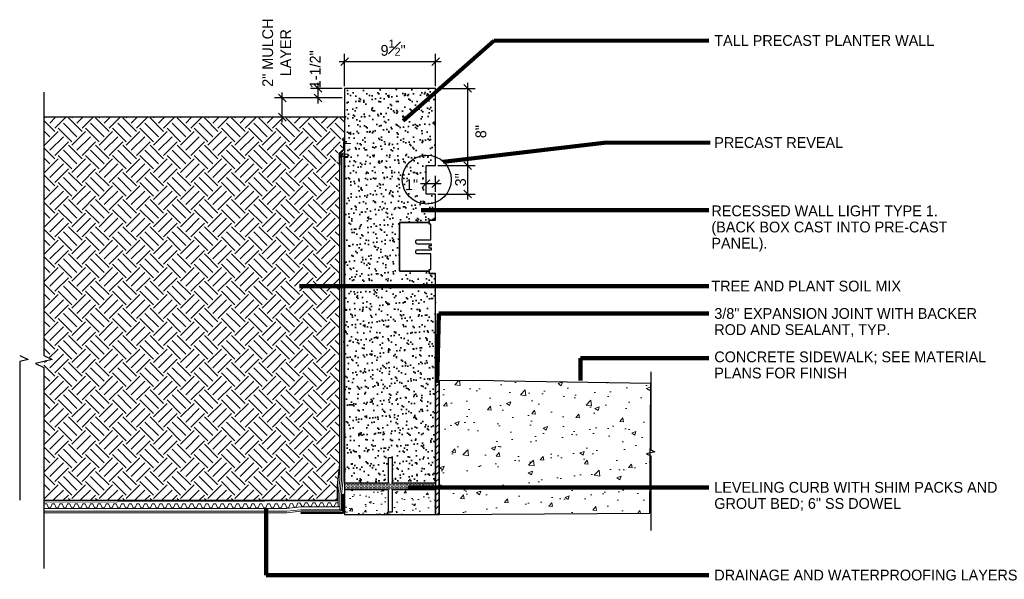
# Model space of a CAD drawing. Extents: x 4.8 to 29.5, y 3.8 to 20.8.
# Tile 2 of 3: x 4.8 to 17.6, y 10.7 to 18. Entities that reach past the tile are written whole.
import ezdxf

# ---------------------------------------------------------------- set-up
doc = ezdxf.new("R2010")
doc.units = 0
doc.header["$MEASUREMENT"] = 0
doc.layers.get('0').update_dxf_attribs({"lineweight": 9})
doc.layers.get('Defpoints').update_dxf_attribs({"lineweight": 9})
for name, color, linetype, lineweight in [('SC_Scratch6', 30, 'Continuous', 35), ('SC_Scratch9', 7, 'Continuous', 9), ('SH_Text', 7, 'Continuous', 25), ('VG_P_Cells', 3, 'Continuous', 25), ('VG_P_Landscape_Limits', 3, 'Continuous', 13), ('VG_P_Text', 7, 'Continuous', 25)]:
    doc.layers.add(name, color=color, linetype=linetype, lineweight=lineweight)
doc.styles.add('Slanted-Normal LS 0.50', font='font31.shx', dxfattribs={"height": 0.14})
doc.dimstyles.new('Masked Fract  Slanted', dxfattribs={"dimtxt": 0.14, "dimasz": 0.1, "dimexe": 0.1, "dimexo": 0.03, "dimgap": 0.02, "dimtad": 1, "dimdec": 3, "dimlfac": 12, "dimzin": 3, "dimdsep": 46, "dimlunit": 4, "dimtxsty": 'Slanted-Normal LS 0.50', "dimblk": 'OBLIQUE', "dimcen": 0.09, "dimdle": 0.07, "dimclrd": 97, "dimclre": 97, "dimclrt": 256, "dimazin": 3, "dimtfac": 0.75, "dimtdec": 3, "dimtofl": 0, "dimtmove": 2, "dimatfit": 3, "dimfxl": 1, "dimfrac": 1, "dimtzin": 3, "dimlwd": -1, "dimlwe": -1, "dimarcsym": 0})

# ---------------------------------------------------------------- blocks, each defined once
blk = doc.blocks.new('_Oblique')
at = {"color": 0, "linetype": 'ByBlock', "lineweight": -2}
blk.add_line((-0.5, -0.5), (0.5, 0.5), dxfattribs=at)
blk = doc.blocks.new('*D8')
at = {"layer": 'Defpoints', "color": 0, "transparency": 16777216}
for p in [(8.722, 17.127), (9.067, 17.127), (9.067, 17.002)]:
    blk.add_point(p, dxfattribs=at)
at = {"layer": 'SH_Text', "color": 97, "transparency": 16777216}
for p, q in [((8.722, 16.932), (8.722, 17.197)), ((9.037, 17.127), (8.622, 17.127)), ((9.037, 17.002), (8.622, 17.002))]:
    blk.add_line(p, q, dxfattribs=at)
at = {"layer": 'SH_Text', "color": 97, "transparency": 16777216, "xscale": 0.1, "yscale": 0.1, "zscale": 0.1}
for p, rotation in [((8.722, 17.127), 90), ((8.722, 17.002), 270)]:
    blk.add_blockref('_Oblique', p, dxfattribs=dict(at, rotation=rotation))
at = {"layer": 'SH_Text', "transparency": 16777216, "insert": (8.686, 17.374), "char_height": 0.14, "attachment_point": 5, "rotation": 90, "style": 'Slanted-Normal LS 0.50'}
blk.add_mtext('1-1/2"', dxfattribs=at)
blk = doc.blocks.new('*D1')
at = {"layer": 'Defpoints', "color": 0, "transparency": 16777216}
for p in [(10.251, 17.475), (9.067, 17.127), (10.251, 17.127)]:
    blk.add_point(p, dxfattribs=at)
at = {"layer": 'SH_Text', "color": 97, "transparency": 16777216}
for p, q in [((9.067, 17.157), (9.067, 17.575)), ((10.251, 17.157), (10.251, 17.575)), ((8.997, 17.475), (10.321, 17.475))]:
    blk.add_line(p, q, dxfattribs=at)
at = {"layer": 'SH_Text', "color": 97, "transparency": 16777216, "xscale": 0.1, "yscale": 0.1, "zscale": 0.1, "rotation": 180}
blk.add_blockref('_Oblique', (9.067, 17.475), dxfattribs=at)
at = {"layer": 'SH_Text', "color": 97, "transparency": 16777216, "xscale": 0.1, "yscale": 0.1, "zscale": 0.1}
blk.add_blockref('_Oblique', (10.251, 17.475), dxfattribs=at)
at = {"layer": 'SH_Text', "transparency": 16777216, "insert": (9.698, 17.655), "char_height": 0.14, "attachment_point": 5, "style": 'Slanted-Normal LS 0.50'}
blk.add_mtext('9{\\H0.75x;\\S1#2;}"', dxfattribs=at)
blk = doc.blocks.new('*D2')
at = {"layer": 'Defpoints', "color": 0, "transparency": 16777216}
for p in [(8.256, 17.002), (9.067, 17.002), (9.067, 16.752)]:
    blk.add_point(p, dxfattribs=at)
at = {"layer": 'SH_Text', "color": 97, "transparency": 16777216}
for p, q in [((8.256, 16.682), (8.256, 17.072)), ((9.037, 17.002), (8.156, 17.002)), ((9.037, 16.752), (8.156, 16.752))]:
    blk.add_line(p, q, dxfattribs=at)
at = {"layer": 'SH_Text', "color": 97, "transparency": 16777216, "xscale": 0.1, "yscale": 0.1, "zscale": 0.1}
for p, rotation in [((8.256, 17.002), 90), ((8.256, 16.752), 270)]:
    blk.add_blockref('_Oblique', p, dxfattribs=dict(at, rotation=rotation))
at = {"layer": 'SH_Text', "transparency": 16777216, "insert": (8.184, 17.591), "char_height": 0.14, "attachment_point": 5, "rotation": 90, "style": 'Slanted-Normal LS 0.50'}
blk.add_mtext('2" MULCH\\PLAYER', dxfattribs=at)
blk = doc.blocks.new('*D6')
at = {"layer": 'Defpoints', "color": 0, "transparency": 16777216}
for p in [(10.251, 17.127), (10.251, 16.123), (10.666, 16.123)]:
    blk.add_point(p, dxfattribs=at)
at = {"layer": 'SH_Text', "color": 97, "transparency": 16777216}
for p, q in [((10.666, 17.197), (10.666, 16.053)), ((10.281, 17.127), (10.766, 17.127)), ((10.281, 16.123), (10.766, 16.123))]:
    blk.add_line(p, q, dxfattribs=at)
at = {"layer": 'SH_Text', "color": 97, "transparency": 16777216, "xscale": 0.1, "yscale": 0.1, "zscale": 0.1}
for p, rotation in [((10.666, 17.127), 90), ((10.666, 16.123), 270)]:
    blk.add_blockref('_Oblique', p, dxfattribs=dict(at, rotation=rotation))
at = {"layer": 'SH_Text', "transparency": 16777216, "insert": (10.84, 16.564), "char_height": 0.14, "attachment_point": 5, "rotation": 90, "style": 'Slanted-Normal LS 0.50'}
blk.add_mtext('8"', dxfattribs=at)
blk = doc.blocks.new('*D21')
at = {"layer": 'Defpoints', "color": 0, "transparency": 16777216}
for p in [(10.251, 16.123), (10.251, 15.751), (10.666, 15.751)]:
    blk.add_point(p, dxfattribs=at)
at = {"layer": 'SH_Text', "color": 97, "transparency": 16777216}
for p, q in [((10.666, 16.193), (10.666, 15.681)), ((10.281, 16.123), (10.766, 16.123)), ((10.281, 15.751), (10.766, 15.751))]:
    blk.add_line(p, q, dxfattribs=at)
at = {"layer": 'SH_Text', "color": 97, "transparency": 16777216, "xscale": 0.1, "yscale": 0.1, "zscale": 0.1}
for p, rotation in [((10.666, 16.123), 90), ((10.666, 15.751), 270)]:
    blk.add_blockref('_Oblique', p, dxfattribs=dict(at, rotation=rotation))
at = {"layer": 'SH_Text', "transparency": 16777216, "insert": (10.576, 15.937), "char_height": 0.14, "attachment_point": 5, "rotation": 90, "style": 'Slanted-Normal LS 0.50'}
blk.add_mtext('3"', dxfattribs=at)
blk = doc.blocks.new('*D22')
at = {"layer": 'Defpoints', "color": 0, "transparency": 16777216}
for p in [(10.126, 15.887), (10.126, 15.751), (10.251, 15.751)]:
    blk.add_point(p, dxfattribs=at)
at = {"layer": 'SH_Text', "color": 97, "transparency": 16777216}
for p, q in [((10.321, 15.887), (10.056, 15.887)), ((10.126, 15.781), (10.126, 15.987)), ((10.251, 15.781), (10.251, 15.987))]:
    blk.add_line(p, q, dxfattribs=at)
at = {"layer": 'SH_Text', "color": 97, "transparency": 16777216, "xscale": 0.1, "yscale": 0.1, "zscale": 0.1, "rotation": 180}
blk.add_blockref('_Oblique', (10.126, 15.887), dxfattribs=at)
at = {"layer": 'SH_Text', "color": 97, "transparency": 16777216, "xscale": 0.1, "yscale": 0.1, "zscale": 0.1}
blk.add_blockref('_Oblique', (10.251, 15.887), dxfattribs=at)
at = {"layer": 'SH_Text', "transparency": 16777216, "insert": (9.938, 15.873), "char_height": 0.14, "attachment_point": 5, "style": 'Slanted-Normal LS 0.50'}
blk.add_mtext('1"', dxfattribs=at)

msp = doc.modelspace()

# ---------------------------------------------------------------- hatches: boundary and pattern name
at = {"layer": 'SC_Scratch6'}
h = msp.add_hatch(dxfattribs=at)
h.set_pattern_fill('AR-SAND', color=256, scale=0.08, style=0)
edge = h.paths.add_edge_path()
edge.add_line((10.2508464, 11.9968048), (10.2508464, 13.3396036))
edge.add_line((10.2508464, 13.3396036), (10.2508464, 14.7173089))
edge.add_line((10.2508464, 14.7173089), (10.1674551, 14.7173089))
edge.add_line((10.1674551, 14.7173089), (10.1674551, 14.7481826))
edge.add_line((10.1674551, 14.7481826), (9.7910615, 14.7481826))
edge.add_arc((9.7910615, 14.7559951), 0.0078125, 179.99999992, 269.99999992, ccw=False)
edge.add_line((9.783249, 14.7559951), (9.783249, 15.374177))
edge.add_arc((9.7910615, 15.374177), 0.0078125, 89.99999992, 179.99999992, ccw=False)
edge.add_line((9.7910615, 15.3819895), (10.1674551, 15.3819895))
edge.add_line((10.1674551, 15.3819895), (10.1674551, 15.4128632))
edge.add_line((10.1674551, 15.4128632), (10.2508464, 15.4128632))
edge.add_line((10.2508464, 15.4128632), (10.2508464, 15.7514657))
edge.add_line((10.2508464, 15.7514657), (10.125966, 15.7514657))
edge.add_line((10.125966, 15.7514657), (10.1264543, 16.123463))
edge.add_line((10.1264543, 16.123463), (10.2508464, 16.123463))
edge.add_line((10.2508464, 16.123463), (10.2508464, 17.1267913))
edge.add_line((10.2508464, 17.1267913), (9.0672633, 17.1267913))
edge.add_line((9.0672633, 17.1267913), (9.0672632, 11.9968048))
edge.add_line((9.0672632, 11.9968048), (9.6375758, 11.9968048))
edge.add_line((9.6375758, 11.9968048), (9.6375758, 12.3249298))
edge.add_line((9.6375758, 12.3249298), (9.6844508, 12.3249298))
edge.add_line((9.6844508, 12.3249298), (9.6844508, 11.9968048))
edge.add_line((9.6844508, 11.9968048), (10.2508464, 11.9968048))
h = msp.add_hatch(dxfattribs=at)
h.set_pattern_fill('DOTS', color=256, style=0, pattern_type=2)
h.set_pattern_definition([(0, (9.82372, 11.949685), (0.009375, 0.01875), [0, -0.01875])])
h.paths.add_polyline_path([(9.0672632, 12.0043542), (9.0672632, 11.9106042), (10.2508462, 11.9106043), (10.2508462, 12.0043543)])
at = {"layer": 'SC_Scratch9'}
h = msp.add_hatch(dxfattribs=at)
h.set_pattern_fill('EARTH', color=256, angle=45, style=0)
h.set_pattern_definition([(45, (-25.45984, -1.06904), (0, 0.3535534), [0.25, -0.25]), (45, (-25.52613, -1.00275), (0, 0.3535534), [0.25, -0.25]), (45, (-25.59242, -0.93645), (0, 0.3535534), [0.25, -0.25]), (135, (-25.59242, -0.89226), (-0.3535534, 3e-17), [0.25, -0.25]), (135, (-25.52613, -0.82597), (-0.3535534, 3e-17), [0.25, -0.25]), (135, (-25.45984, -0.75968), (-0.3535534, 3e-17), [0.25, -0.25])])
h.paths.add_polyline_path([(9.0348515, 16.2593821, -0.3742564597), (9.0672633, 16.292458), (9.0672633, 16.3801408), (9.0543656, 16.3801408), (9.054386, 16.3451049), (8.9661697, 16.2627982), (8.9661697, 16.0406179), (8.9583572, 16.0406179), (8.9583572, 16.2661939), (9.0465715, 16.3484988), (9.0465531, 16.3801408), (9.0465267, 16.4254434), (9.0120465, 16.4599237), (9.0179, 16.4660397, -0.0794222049), (9.0672633, 16.5017963), (9.0672633, 16.7517913), (5.1561564, 16.7517913), (5.1561564, 13.6539897), (5.1561564, 13.6539892), (5.2643703, 13.6018161), (5.1561564, 13.5757297), (5.1561564, 13.4974691), (5.1561564, 11.7690689), (8.9735134, 11.7690689), (8.9735134, 11.9623591), (9.0038503, 12.2353904), (9.0038503, 16.2593674)])
h = msp.add_hatch(dxfattribs=at)
h.set_pattern_fill('ANSI31', color=256, scale=0.5, style=0)
h.set_pattern_definition([(45, (1.64627, -3.40385), (-0.04419417, 0.04419417), [])])
edge = h.paths.add_edge_path()
edge.add_arc((10.2742835, 14.0242436), 0.7006511, 268.08298002, 271.91699197, ccw=False)
edge.add_line((10.2508453, 13.3239846), (10.2508464, 11.5828783))
edge.add_line((10.2508464, 11.5828783), (10.2977214, 11.5829538))
edge.add_line((10.2977214, 11.5829538), (10.2977214, 13.3239846))
h = msp.add_hatch(dxfattribs=at)
h.set_pattern_fill('AR-CONC', color=256, scale=0.08)
h.set_pattern_definition([(50, (1.52127, -3.40147), (0.573808, -0.050202), [0.06, -0.66]), (355, (1.52127, -3.40147), (-0.111001, 0.601754), [0.048, -0.528]), (100.4514, (1.5691, -3.40565), (0.462807, 0.551552), [0.050992, -0.560914]), (46.184, (1.5213, -3.2415), (0.853793, -0.132415), [0.09, -0.99]), (96.6356, (1.5924, -3.2525), (0.74773, 0.779295), [0.07649, -0.84137]), (351.184, (1.5213, -3.2415), (0.74773, 0.779295), [0.072, -0.792]), (21, (1.60127, -3.28147), (0.477526, -0.322095), [0.06, -0.66]), (326, (1.60127, -3.28147), (0.194652, 0.58012), [0.048, -0.528]), (71.4514, (1.64106, -3.3083), (0.672178, 0.258025), [0.050992, -0.560914]), (37.5, (1.52127, -3.40147), (0.0097279, 0.266315), [0, -0.5216, 0, -0.536, 0, -0.53]), (7.5, (1.52127, -3.40147), (0.2104556, 0.3155294), [0, -0.3056, 0, -0.5096, 0, -0.202]), (327.5, (1.34287, -3.40147), (0.427058, -0.018044), [0, -0.2, 0, -0.624, 0, -0.828]), (317.5, (1.26287, -3.40147), (0.466549, 0.080084), [0, -0.26, 0, -0.4144, 0, -0.588])])
h.paths.add_polyline_path([(13.047968, 13.2898899), (11.1414715, 13.3181075), (10.8663503, 13.3265984), (10.2977214, 13.3239846), (10.2977214, 13.0808658), (10.2977214, 13.0769145), (10.2977214, 11.6002754), (13.0381656, 11.603239), (13.0398326, 11.8900662), (12.9397538, 11.9383171), (13.0402538, 11.962544)])
h = msp.add_hatch(dxfattribs=at)
h.set_pattern_fill('AR-CONC', color=256, scale=0.04)
h.set_pattern_definition([(50, (1.65019, -3.40147), (0.286904, -0.025101), [0.03, -0.33]), (355, (1.6502, -3.40147), (-0.0555005, 0.300877), [0.024, -0.264]), (100.4514, (1.6741, -3.40356), (0.2314035, 0.275776), [0.025496, -0.280457]), (46.1842, (1.6502, -3.32147), (0.4268965, -0.066208), [0.045, -0.495]), (96.6356, (1.68576, -3.327), (0.373865, 0.389647), [0.038244, -0.420686]), (351.1842, (1.6502, -3.32147), (0.373865, 0.389647), [0.036, -0.396]), (21, (1.69019, -3.34147), (0.2387628, -0.1610476), [0.03, -0.33]), (326, (1.6902, -3.34147), (0.097326, 0.29006), [0.024, -0.264]), (71.4514, (1.71008, -3.3549), (0.336089, 0.1290125), [0.025496, -0.280457]), (37.5, (1.65019, -3.40147), (0.00486394, 0.13315754), [0, -0.2608, 0, -0.268, 0, -0.265]), (7.5, (1.65019, -3.40147), (0.1052278, 0.1577647), [0, -0.1528, 0, -0.2548, 0, -0.101]), (327.5, (1.56099, -3.40147), (0.213529, -0.00902195), [0, -0.1, 0, -0.312, 0, -0.414]), (317.5, (1.52099, -3.40147), (0.2332745, 0.040042), [0, -0.13, 0, -0.2072, 0, -0.294])])
h.paths.add_polyline_path([(10.2547631, 11.9030548), (9.6844508, 11.9030548), (9.6844508, 11.6145738), (9.6375758, 11.6145738), (9.6375758, 11.9030548), (9.0672632, 11.9030548), (9.0672632, 11.5833463), (10.2547633, 11.5852602)])

# ---------------------------------------------------------------- linework, layer by layer
for p, q in [((9.0542669, 16.3329251), (9.0542669, 16.428804)), ((9.0542669, 16.4079707), (9.1482915, 16.4079707)), ((9.0057817, 12.0332994), (9.0057817, 16.270627)), ((9.0289706, 16.2732428), (9.0085442, 16.2732428)), ((9.0266149, 12.0321456), (9.0266149, 16.270627)), ((9.0502108, 16.2732428), (9.0289706, 16.2732428)), ((9.0474482, 12.0309917), (9.0474482, 16.2732428)), ((9.0700258, 16.270627), (9.1114898, 16.2706324)), ((9.1114898, 16.270627), (9.1114898, 16.2291629)), ((9.007833, 16.2593674), (9.0388342, 16.2593821)), ((9.0179508, 16.2419929), (9.1119754, 16.2419929)), ((9.0700258, 16.2291629), (9.1114898, 16.2291629)), ((9.0057817, 12.0332994), (8.9855571, 11.8512785)), ((9.0266149, 12.0321456), (9.0063904, 11.8501247)), ((9.0474482, 12.0309917), (9.0272237, 11.8489708)), ((8.9855571, 11.6816795), (8.9855571, 11.8512785)), ((9.0063904, 11.6458462), (9.0063904, 11.8501247)), ((9.0272237, 11.6458462), (9.0272237, 11.8489708))]:
    msp.add_line(p, q, dxfattribs=at)
for points in [[(9.0179508, 16.2211596), (9.0179508, 16.2628262)], [(9.0063904, 11.6816795), (8.4962873, 11.6816795), (8.3142664, 11.6614549), (5.1561558, 11.6614549)]]:
    msp.add_lwpolyline(points, dxfattribs=at)
at = {"layer": 'SC_Scratch9', "flags": 128}
for points in [[(5.1561558, 11.7459497), (8.9855571, 11.7601945)], [(8.9855571, 11.72758), (8.9855571, 11.72758), (8.9823974, 11.734672), (8.952208, 11.7346886), (8.9310521, 11.6857229), (8.9195466, 11.6857229), (8.9046073, 11.6857229), (8.8824883, 11.7339741), (8.8522988, 11.7339907), (8.831143, 11.6850251), (8.8196375, 11.6850251), (8.8046981, 11.6850251), (8.7825791, 11.734672), (8.7523897, 11.7346886), (8.7312338, 11.6857229), (8.7197283, 11.6857229), (8.704789, 11.6857229), (8.68267, 11.7353698), (8.6524805, 11.7353864), (8.6313247, 11.6864208), (8.6198192, 11.6864208), (8.6048798, 11.6864208), (8.5827608, 11.7360677), (8.5525714, 11.7360843), (8.5314155, 11.6871186), (8.51991, 11.6871186), (8.5138269, 11.6868171), (8.4868738, 11.735473), (8.4567966, 11.7328724), (8.4399652, 11.6822571), (8.4285031, 11.6812597), (8.41362, 11.6799646), (8.3880239, 11.7261708), (8.3579466, 11.7235702), (8.3411153, 11.6729549), (8.3296531, 11.6719575), (8.3147141, 11.6720618), (8.2929327, 11.7204664), (8.2627441, 11.7206938), (8.2412467, 11.6718771), (8.2297415, 11.6719575), (8.2148025, 11.6720618), (8.1930211, 11.7204664), (8.1628325, 11.7206938), (8.1413351, 11.6718771), (8.1298299, 11.6719575), (8.1148909, 11.6720618), (8.0931095, 11.7204664), (8.0629209, 11.7206938), (8.0414235, 11.6718771), (8.0299183, 11.6719575), (8.0149793, 11.6720618), (7.9931979, 11.7204664), (7.9630093, 11.7206938), (7.941512, 11.6718771), (7.9300067, 11.6719575), (7.9150678, 11.6720618), (7.8932863, 11.7204664), (7.8630977, 11.7206938), (7.8416004, 11.6718771), (7.8300952, 11.6719575), (7.8151562, 11.6720618), (7.7933747, 11.7204664), (7.7631861, 11.7206938), (7.7416888, 11.6718771), (7.7301836, 11.6719575), (7.7152446, 11.6720618), (7.6934631, 11.7204664), (7.6632745, 11.7206938), (7.6417772, 11.6718771), (7.630272, 11.6719575), (7.615333, 11.6720618), (7.5935515, 11.7204664), (7.563363, 11.7206938), (7.5418656, 11.6718771), (7.5303604, 11.6719575), (7.5154214, 11.6720618), (7.49364, 11.7204664), (7.4634514, 11.7206938), (7.441954, 11.6718771), (7.4304488, 11.6719575), (7.4155098, 11.6720618), (7.3937284, 11.7204664), (7.3635398, 11.7206938), (7.3420424, 11.6718771), (7.3305372, 11.6719575), (7.3155982, 11.6720618), (7.2938168, 11.7204664), (7.2636282, 11.7206938), (7.2421308, 11.6718771), (7.2306256, 11.6719575), (7.2156866, 11.6720618), (7.1939052, 11.7204664), (7.1637166, 11.7206938), (7.1422193, 11.6718771), (7.1307141, 11.6719575), (7.1157751, 11.6720618), (7.0939936, 11.7204664), (7.063805, 11.7206938), (7.0423077, 11.6718771), (7.0308025, 11.6719575), (7.0158635, 11.6720618), (6.994082, 11.7204664), (6.9638934, 11.7206938), (6.9423961, 11.6718771), (6.9308909, 11.6719575), (6.9159519, 11.6720618), (6.8941704, 11.7204664), (6.8639818, 11.7206938), (6.8424845, 11.6718771), (6.8309793, 11.6719575), (6.8160403, 11.6720618), (6.7942589, 11.7204664), (6.7640703, 11.7206938), (6.7425729, 11.6718771), (6.7310677, 11.6719575), (6.7161287, 11.6720618), (6.6943473, 11.7204664), (6.6641587, 11.7206938), (6.6426613, 11.6718771), (6.6311561, 11.6719575), (6.6162171, 11.6720618), (6.5944357, 11.7204664), (6.5642471, 11.7206938), (6.5427497, 11.6718771), (6.5312445, 11.6719575), (6.5163055, 11.6720618), (6.4945241, 11.7204664), (6.4643355, 11.7206938), (6.4428381, 11.6718771), (6.4313329, 11.6719575), (6.4163939, 11.6720618), (6.3946125, 11.7204664), (6.3644239, 11.7206938), (6.3429266, 11.6718771), (6.3314214, 11.6719575), (6.3164824, 11.6720618), (6.2947009, 11.7204664), (6.2645123, 11.7206938), (6.243015, 11.6718771), (6.2315098, 11.6719575), (6.2165708, 11.6720618), (6.1947893, 11.7204664), (6.1646007, 11.7206938), (6.1431034, 11.6718771), (6.1315982, 11.6719575), (6.1166592, 11.6720618), (6.0948777, 11.7204664), (6.0646891, 11.7206938), (6.0431918, 11.6718771), (6.0316866, 11.6719575), (6.0167476, 11.6720618), (5.9949662, 11.7204664), (5.9647776, 11.7206938), (5.9432802, 11.6718771), (5.931775, 11.6719575), (5.916836, 11.6720618), (5.8950546, 11.7204664), (5.864866, 11.7206938), (5.8433686, 11.6718771), (5.8318634, 11.6719575), (5.8169244, 11.6720618), (5.795143, 11.7204664), (5.7649544, 11.7206938), (5.743457, 11.6718771), (5.7319518, 11.6719575), (5.7170128, 11.6720618), (5.6952314, 11.7204664), (5.6650428, 11.7206938), (5.6435454, 11.6718771), (5.6320402, 11.6719575), (5.6171012, 11.6720618), (5.5953198, 11.7204664), (5.5651312, 11.7206938), (5.5436339, 11.6718771), (5.5321287, 11.6719575), (5.5171897, 11.6720618), (5.4954082, 11.7204664), (5.4652196, 11.7206938), (5.4437223, 11.6718771), (5.4322171, 11.6719575), (5.4172781, 11.6720618), (5.3954966, 11.7204664), (5.365308, 11.7206938), (5.3438107, 11.6718771), (5.3323055, 11.6719575), (5.3173665, 11.6720618), (5.295585, 11.7204664), (5.2653965, 11.7206938), (5.2438991, 11.6718771), (5.2323939, 11.6719575), (5.2174549, 11.6720618), (5.1956735, 11.7204664), (5.1654849, 11.7206938), (5.1561558, 11.6995092)]]:
    msp.add_lwpolyline(points, dxfattribs=at)
at = {"layer": 'SC_Scratch9'}
msp.add_lwpolyline([(5.1561558, 11.6047884), (8.3172664, 11.6047884), (8.4992873, 11.6250129), (9.0063904, 11.6250129, 0.4142135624), (9.0272237, 11.6458462), (8.4981334, 11.6458462), (8.3161125, 11.6256217), (5.1561558, 11.6256217)], format="xyb", dxfattribs=at)
msp.add_arc((9.0740398, 16.2573019), 0.0352669, 94.54368033, 176.61842688, dxfattribs=at)
at = {"layer": 'VG_P_Cells'}
for p, q in [((9.0672633, 16.7517913), (5.1561564, 16.7517913)), ((5.1561564, 16.7517913), (5.1561564, 13.6539897)), ((9.071246, 16.5017963), (9.071246, 16.7517913)), ((9.0383371, 16.4652366), (9.0344348, 16.4611593)), ((9.0344348, 16.4611593), (9.0574216, 16.4381724)), ((9.0383371, 16.4652366), (9.0626287, 16.4403111)), ((9.0574216, 16.4381724), (9.0574514, 16.3326637)), ((9.0626287, 16.4403111), (9.0626611, 16.3304011)), ((9.0574514, 16.3326637), (8.9986419, 16.2777938)), ((8.9986419, 16.2777938), (8.9986419, 16.1274098)), ((9.0626611, 16.3304011), (9.0038503, 16.27553)), ((9.0038503, 16.27553), (9.0038503, 16.1274098)), ((9.071246, 16.292458), (9.071246, 16.3801408)), ((9.0038503, 12.2353904), (9.0038503, 16.2593674)), ((8.9986419, 16.1274098), (9.0038503, 16.1274098)), ((4.8422277, 13.6539892), (4.9504416, 13.6018161)), ((4.9504416, 13.6018161), (4.8422277, 13.5757297)), ((4.8422277, 13.5757297), (4.8422277, 13.4974691)), ((4.8422277, 13.4974691), (4.8422277, 11.7690689)), ((8.9735134, 11.9623591), (9.0038503, 12.2353904)), ((8.9735134, 11.7690689), (8.9735134, 11.9623591)), ((5.1561564, 11.7690689), (8.9735134, 11.7690689))]:
    msp.add_line(p, q, dxfattribs=at)
for points in [[(10.2508464, 11.9968048), (10.2508464, 13.3396036), (10.2508464, 14.7173089), (10.1674551, 14.7173089), (10.1674551, 14.7481826), (9.7910615, 14.7481826, -0.4142135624), (9.783249, 14.7559951), (9.783249, 15.374177, -0.4142135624), (9.7910615, 15.3819895), (10.1674551, 15.3819895), (10.1674551, 15.4128632), (10.2508464, 15.4128632), (10.2508464, 15.7514657), (10.125966, 15.7514657), (10.1264543, 16.123463), (10.2508464, 16.123463), (10.2508464, 17.1267913), (9.0672633, 17.1267913), (9.0672632, 11.9968048), (9.6375758, 11.9968048), (9.6375758, 12.3249298), (9.6844508, 12.3249298), (9.6844508, 11.9968048), (10.2508464, 11.9968048), (10.2508464, 11.9968048, -0.0000003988)], [(10.1713812, 15.0481404, -0.4142135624), (10.1674749, 15.0520467), (10.1674749, 15.065086), (10.1674749, 15.0781254, -0.4142135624), (10.1713812, 15.0820316), (10.1980076, 15.0820316), (10.1980076, 15.1023098), (10.0110886, 15.1023098, -0.4142135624), (9.9954636, 15.1179348), (9.9954636, 15.1421564, -0.4142135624), (10.0110886, 15.1577814), (10.1894757, 15.1577814), (10.1894757, 15.3611189), (10.1716294, 15.3611189), (10.1674551, 15.3608407), (10.1674551, 15.3819895), (9.7910615, 15.3819895, 0.4142135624), (9.783249, 15.374177), (9.783249, 14.7559951, 0.4142135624), (9.7910615, 14.7481826), (10.1674551, 14.7481826), (10.1674551, 14.7693314), (10.1716294, 14.7693314), (10.1894757, 14.7692641), (10.1894757, 14.9723907), (10.0110886, 14.9723907, -0.4142135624), (9.9954636, 14.9880156), (9.9954636, 15.0122373, -0.4142135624), (10.0110886, 15.0278623), (10.1980076, 15.0278623), (10.1980076, 15.0481404), (10.1713812, 15.0481404, -0.4142135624)], [(10.2977214, 13.3239846, -0.0167305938), (10.2508453, 13.3239846), (10.2508464, 11.5828783), (10.2977214, 11.5829538)], [(9.0428487, 11.5989713), (8.5031552, 11.5989713), (8.5031552, 11.609388), (9.032432, 11.609388, 0.4142135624), (9.0428487, 11.6198046), (9.0428487, 11.8489708), (9.0532653, 11.8489708), (9.0532653, 11.609388, -0.4142135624)]]:
    msp.add_lwpolyline(points, format="xyb", close=True, dxfattribs=at)
msp.add_lwpolyline([(10.2508464, 15.4128632), (10.1674551, 15.4128632), (10.1674551, 15.3819895), (9.783249, 15.3819895), (9.783249, 14.7481826), (10.1674551, 14.7481826), (10.1674551, 14.7173089), (10.2508464, 14.7173089)], dxfattribs=at)
for points in [[(10.2977214, 13.0808658), (10.2977214, 11.5829538), (13.0381656, 11.603239), (13.047968, 13.2898899), (11.1414715, 13.3181075), (11.1414715, 13.3181075), (10.8663503, 13.3265984), (10.2977214, 13.3239846), (10.2977214, 13.0808658)], [(10.2508462, 11.9030548), (9.6844508, 11.9030548), (9.6844508, 11.6145738), (9.6375758, 11.6145738), (9.6375758, 11.9030548), (9.0672632, 11.9030548), (9.0672632, 11.5833463), (10.2508464, 11.5852602)]]:
    msp.add_lwpolyline(points, close=True, dxfattribs=at)
msp.add_arc((9.1293531, 16.3742207), 0.128716, 116.83589976, 135, dxfattribs=at)
at = {"layer": 'VG_P_Landscape_Limits'}
msp.add_line((9.0672632, 12.1770963), (9.0672632, 11.5833463), dxfattribs=at)
at = {"layer": 'VG_P_Text', "flags": 128}
for points in [[(5.1561564, 17.0785669), (5.1561553, 13.6539897), (5.2643703, 13.6018161), (5.0479403, 13.5496427), (5.1561552, 13.4974691), (5.1561564, 10.8833727)], [(13.0479682, 13.4392324), (13.0479688, 12.4259583), (13.1020763, 12.3998715), (12.9938613, 12.3737848), (13.0479687, 12.347698), (13.0479683, 11.3748632)]]:
    msp.add_lwpolyline(points, dxfattribs=at)
at = {"layer": 'VG_P_Text'}
msp.add_circle((10.1354313, 15.9404704), 0.3181139, dxfattribs=at)

# ---------------------------------------------------------------- texts
at = {"layer": 'SH_Text', "char_height": 0.14, "attachment_point": 4, "line_spacing_factor": 0.9, "style": 'Slanted-Normal LS 0.50'}
for s, insert in [('TALL PRECAST PLANTER WALL', (13.8751099, 17.7483001)), ('PRECAST REVEAL', (13.8751099, 16.4211194)), ('RECESSED WALL LIGHT TYPE 1.\\P(BACK BOX CAST INTO PRE-CAST\\PPANEL).', (13.8376319, 15.3020981)), ('TREE AND PLANT SOIL MIX', (13.8376319, 14.554265)), ('DRAINAGE AND WATERPROOFING LAYERS', (13.8751099, 10.7951126))]:
    msp.add_mtext(s, dxfattribs=dict(at, insert=insert))
at = {"layer": 'SH_Text', "char_height": 0.14, "attachment_point": 1, "line_spacing_factor": 0.9, "style": 'Slanted-Normal LS 0.50'}
for s, insert, width in [('3/8" EXPANSION JOINT WITH BACKER ROD AND SEALANT, TYP.', (13.8751099, 14.2687204), 3.79340483), ('CONCRETE SIDEWALK; SEE MATERIAL PLANS FOR FINISH', (13.8751099, 13.704155), 3.783130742), ('LEVELING CURB WITH SHIM PACKS AND GROUT BED; 6" SS DOWEL', (13.8751099, 12.0071772), 4.096595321)]:
    msp.add_mtext(s, dxfattribs=dict(at, insert=insert, width=width))

# ---------------------------------------------------------------- dimensions: what is measured, and where the dimension line sits
at = {"layer": 'SH_Text'}
for base, p1, p2, text, picture, middle in [((8.2558441, 17.0017913), (9.0672633, 16.7517913), (9.0672633, 17.0017913), '<> MULCH\\PLAYER', '*D2', (8.1840816, 17.5907826)), ((8.7223002, 17.1267913), (9.0672633, 17.0017913), (9.0672633, 17.1267913), '1-1/2"', '*D8', (8.686419, 17.3741906))]:
    dim = msp.add_linear_dim(base=base, p1=p1, p2=p2, angle=90, text=text, dimstyle='Masked Fract  Slanted', override={"dimdec": 4, "dimlfac": 8, "dimlunit": 5, "dimpost": '"'}, dxfattribs=at)
    dim.commit()
    dim.dimension.update_dxf_attribs({"geometry": picture, "text_midpoint": middle, "dimtype": 160})
for base, p1, p2, picture, middle in [((10.2511864, 17.4751819), (9.0672633, 17.1267913), (10.2511864, 17.1267913), '*D1', (9.6984729, 17.6545088)), ((10.125966, 15.8866332), (10.2508464, 15.7514657), (10.125966, 15.7514657), '*D22', (9.9380029, 15.8730152))]:
    dim = msp.add_linear_dim(base=base, p1=p1, p2=p2, dimstyle='Masked Fract  Slanted', override={"dimdec": 4, "dimlfac": 8, "dimlunit": 5, "dimpost": '"'}, dxfattribs=at)
    dim.commit()
    dim.dimension.update_dxf_attribs({"geometry": picture, "text_midpoint": middle, "dimtype": 160})
dim = msp.add_linear_dim(base=(10.6657664, 16.123463), p1=(10.2508464, 17.1267913), p2=(10.2508464, 16.123463), angle=270, dimstyle='Masked Fract  Slanted', override={"dimdec": 4, "dimlfac": 8, "dimlunit": 5, "dimpost": '"'}, dxfattribs=at)
dim.commit()
dim.dimension.update_dxf_attribs({"geometry": '*D6', "text_midpoint": (10.8403474, 16.5642913), "dimtype": 160})
dim = msp.add_linear_dim(base=(10.6657664, 15.7514657), p1=(10.2508464, 16.123463), p2=(10.2508464, 15.7514657), angle=90, dimstyle='Masked Fract  Slanted', override={"dimdec": 4, "dimlfac": 8, "dimlunit": 5, "dimpost": '"'}, dxfattribs=at)
dim.commit()
dim.dimension.update_dxf_attribs({"geometry": '*D21', "text_midpoint": (10.5757664, 15.9374644)})

# ---------------------------------------------------------------- leaders
at = {"layer": 'SH_Text', "annotation_type": 0, "has_hookline": 1, "hookline_direction": 0}
for points in [[(9.8307838, 16.706447), (11.0086373, 17.7464923), (13.8051099, 17.7483001)], [(10.3472386, 16.172903), (12.4399382, 16.4193116), (13.8221951, 16.4211194)], [(10.0644757, 15.5424324), (13.8051099, 15.5424324)], [(8.4791486, 14.554265), (13.8051099, 14.554265)], [(10.2706725, 13.2967171), (10.2918161, 14.1968549), (13.8051099, 14.1968549)], [(12.1361877, 13.3250268), (12.1361877, 13.6183718), (13.8051099, 13.6183718)], [(9.8954715, 11.9371772), (13.8051099, 11.9371772)], [(8.0470633, 11.66422), (8.0470633, 10.7951126), (13.8051099, 10.7951126)]]:
    msp.add_leader(points, dimstyle='Masked Fract  Slanted', override={"dimtad": 0, "dimclrd": 0, "dimlwd": 65534}, dxfattribs=at)

doc.saveas('drawing.dxf')
